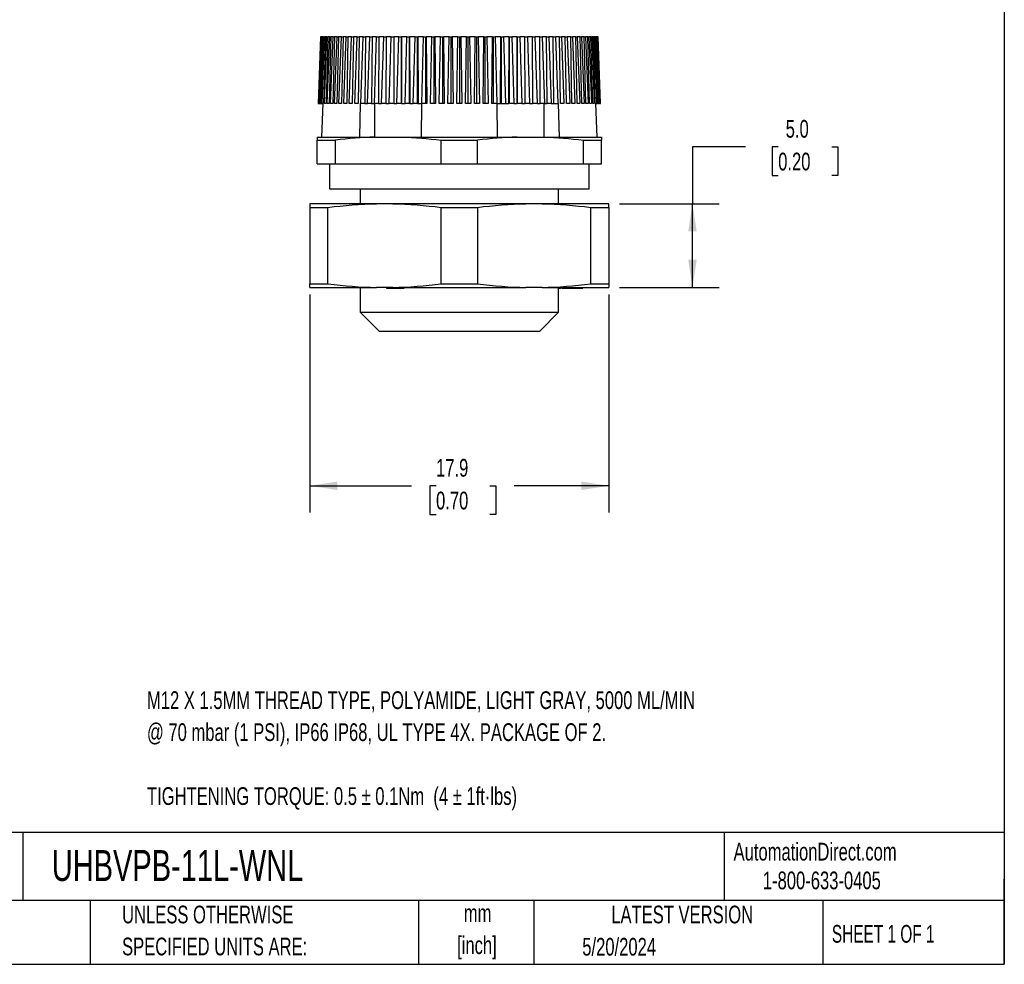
# Model space of a CAD drawing. Header units: millimetres. Extents: x 3 to 137, y 3 to 105.
# Tile 3 of 4: x 78 to 137, y 3 to 60. Entities that reach past the tile are written whole.
import ezdxf

# ---------------------------------------------------------------- set-up
doc = ezdxf.new("R2010")
doc.units = ezdxf.units.MM
doc.header["$LTSCALE"] = 0.5
doc.layers.add('DIMENSIONS', color=140, linetype='Continuous', lineweight=25)
doc.layers.add('TEXT', color=140, linetype='Continuous', lineweight=25)
doc.styles.add('SLDTEXTSTYLE0', font='TXT', dxfattribs={"width": 0.7})
doc.styles.add('SLDTEXTSTYLE1', font='TXT', dxfattribs={"width": 0.65})
doc.dimstyles.new('SLDDIMSTYLE1', dxfattribs={"dimtxt": 1.079004, "dimasz": 1.651, "dimexe": 0, "dimexo": 0.0625, "dimgap": 0.269751, "dimtad": 0, "dimtih": 1, "dimtoh": 1, "dimrnd": 1e-09, "dimzin": 12, "dimdsep": 46, "dimtxsty": 'SLDTEXTSTYLE0', "dimsah": 1, "dimcen": 0.09, "dimadec": 0, "dimazin": 3, "dimtfac": 1, "dimtofl": 0, "dimtmove": 0, "dimatfit": 3, "dimfxl": 0, "dimfrac": 2, "dimtolj": 1, "dimtzin": 12, "dimarcsym": 0})
doc.dimstyles.new('SLDDIMSTYLE3', dxfattribs={"dimtxt": 1.079004, "dimasz": 1.651, "dimexe": 0, "dimexo": 0.0625, "dimgap": 0.269751, "dimtad": 0, "dimtih": 1, "dimtoh": 1, "dimrnd": 1e-09, "dimzin": 4, "dimdsep": 46, "dimtxsty": 'SLDTEXTSTYLE0', "dimsah": 1, "dimcen": 0.09, "dimadec": 0, "dimazin": 1, "dimtfac": 1, "dimtofl": 0, "dimtmove": 0, "dimatfit": 3, "dimfxl": 0, "dimfrac": 2, "dimtolj": 1, "dimtzin": 12, "dimarcsym": 0})

# ---------------------------------------------------------------- blocks, each defined once
blk = doc.blocks.new('_D_4')
at = {"layer": 'DIMENSIONS'}
for p, q in [((95.026, 43.214), (95.026, 30.189)), ((112.891, 43.214), (112.891, 30.189)), ((95.026, 31.777), (101.104, 31.777)), ((102.567, 31.777), (102.204, 31.777)), ((102.204, 31.777), (102.204, 30.062)), ((105.773, 31.777), (106.135, 31.777)), ((106.135, 31.777), (106.135, 30.062)), ((112.891, 31.777), (107.235, 31.777)), ((102.204, 30.062), (102.567, 30.062)), ((106.135, 30.062), (105.773, 30.062))]:
    blk.add_line(p, q, dxfattribs=at)
for points in [[(95.026, 31.777), (96.677, 31.523), (96.677, 32.031)], [(112.891, 31.777), (111.24, 32.031), (111.24, 31.523)]]:
    blk.add_solid(points, dxfattribs=at)
at = {"layer": 'DIMENSIONS', "char_height": 1.0583, "attachment_point": 1, "style": 'SLDTEXTSTYLE0'}
for s, insert in [('17.9', (102.567, 33.383)), ('0.70', (102.567, 31.426))]:
    blk.add_mtext(s, dxfattribs=dict(at, insert=insert))
blk = doc.blocks.new('_D_5')
at = {"layer": 'DIMENSIONS'}
for p, q in [((121.066, 52.039), (117.891, 52.039)), ((117.891, 52.039), (117.891, 48.635)), ((123.012, 52.039), (122.65, 52.039)), ((122.65, 52.039), (122.65, 50.324)), ((126.218, 52.039), (126.581, 52.039)), ((126.581, 52.039), (126.581, 50.324)), ((122.65, 50.324), (123.012, 50.324)), ((126.581, 50.324), (126.218, 50.324)), ((113.526, 48.635), (119.479, 48.635)), ((117.891, 43.635), (117.891, 48.635)), ((113.526, 43.635), (119.479, 43.635))]:
    blk.add_line(p, q, dxfattribs=at)
for points in [[(117.891, 48.635), (117.637, 46.984), (118.145, 46.984)], [(117.891, 43.635), (118.145, 45.286), (117.637, 45.286)]]:
    blk.add_solid(points, dxfattribs=at)
at = {"layer": 'DIMENSIONS', "char_height": 1.0583, "attachment_point": 1, "style": 'SLDTEXTSTYLE0'}
for s, insert in [('5.0', (123.461, 53.645)), ('0.20', (123.012, 51.688))]:
    blk.add_mtext(s, dxfattribs=dict(at, insert=insert))

msp = doc.modelspace()

# ---------------------------------------------------------------- linework, layer by layer
for p, q in [((95.669, 58.623), (95.53, 54.623)), ((95.537, 54.623), (95.679, 58.623)), ((95.69, 58.623), (95.556, 54.623)), ((95.577, 54.623), (95.723, 58.623)), ((95.745, 58.623), (95.616, 54.623)), ((95.65, 54.623), (95.799, 58.623)), ((95.679, 58.623), (95.669, 58.623)), ((95.679, 58.623), (95.69, 58.623)), ((95.723, 58.623), (95.69, 58.623)), ((95.832, 58.623), (95.708, 54.623)), ((95.723, 58.623), (95.745, 58.623)), ((95.799, 58.623), (95.745, 58.623)), ((95.756, 54.623), (95.907, 58.623)), ((95.799, 58.623), (95.832, 58.623)), ((95.907, 58.623), (95.832, 58.623)), ((95.951, 58.623), (95.833, 54.623)), ((95.894, 54.623), (96.047, 58.623)), ((95.907, 58.623), (95.951, 58.623)), ((96.047, 58.623), (95.951, 58.623)), ((96.101, 58.623), (95.99, 54.623)), ((96.047, 58.623), (96.101, 58.623)), ((96.065, 54.623), (96.219, 58.623)), ((96.219, 58.623), (96.101, 58.623)), ((96.283, 58.623), (96.179, 54.623)), ((96.219, 58.623), (96.283, 58.623)), ((96.266, 54.623), (96.421, 58.623)), ((96.421, 58.623), (96.283, 58.623)), ((96.495, 58.623), (96.398, 54.623)), ((96.421, 58.623), (96.495, 58.623)), ((96.652, 58.623), (96.495, 58.623)), ((96.498, 54.623), (96.652, 58.623)), ((96.736, 58.623), (96.647, 54.623)), ((96.652, 58.623), (96.736, 58.623)), ((96.912, 58.623), (96.736, 58.623)), ((96.759, 54.623), (96.912, 58.623)), ((96.912, 58.623), (97.006, 58.623)), ((97.006, 58.623), (96.925, 54.623)), ((97.201, 58.623), (97.006, 58.623)), ((97.049, 54.623), (97.201, 58.623)), ((97.201, 58.623), (97.303, 58.623)), ((97.303, 58.623), (97.231, 54.623)), ((97.516, 58.623), (97.303, 58.623)), ((97.365, 54.623), (97.516, 58.623)), ((97.516, 58.623), (97.626, 58.623)), ((97.626, 58.623), (97.563, 54.623)), ((97.856, 58.623), (97.626, 58.623)), ((97.708, 54.623), (97.856, 58.623)), ((97.856, 58.623), (97.975, 58.623)), ((97.975, 58.623), (97.92, 54.623)), ((98.22, 58.623), (97.975, 58.623)), ((98.076, 54.623), (98.22, 58.623)), ((98.22, 58.623), (98.347, 58.623)), ((98.347, 58.623), (98.302, 54.623)), ((98.607, 58.623), (98.347, 58.623)), ((98.467, 54.623), (98.607, 58.623)), ((98.607, 58.623), (98.741, 58.623)), ((98.741, 58.623), (98.705, 54.623)), ((99.015, 58.623), (98.741, 58.623)), ((98.879, 54.623), (99.015, 58.623)), ((99.015, 58.623), (99.156, 58.623)), ((99.156, 58.623), (99.13, 54.623)), ((99.443, 58.623), (99.156, 58.623)), ((99.311, 54.623), (99.443, 58.623)), ((99.443, 58.623), (99.59, 58.623)), ((99.59, 58.623), (99.573, 54.623)), ((99.889, 58.623), (99.59, 58.623)), ((99.762, 54.623), (99.889, 58.623)), ((99.889, 58.623), (100.041, 58.623)), ((100.041, 58.623), (100.034, 54.623)), ((100.35, 58.623), (100.041, 58.623)), ((100.23, 54.623), (100.35, 58.623)), ((100.35, 58.623), (100.504, 58.623)), ((100.504, 54.623), (100.504, 58.623)), ((100.504, 58.623), (100.508, 58.623)), ((100.508, 58.623), (100.51, 54.623)), ((100.826, 58.623), (100.508, 58.623)), ((100.712, 54.623), (100.826, 58.623)), ((100.826, 58.623), (100.972, 58.623)), ((100.972, 54.623), (100.972, 58.623)), ((100.972, 58.623), (100.988, 58.623)), ((100.988, 58.623), (101, 54.623)), ((101.314, 58.623), (100.988, 58.623)), ((101.207, 54.623), (101.314, 58.623)), ((101.314, 58.623), (101.452, 58.623)), ((101.452, 54.623), (101.452, 58.623)), ((101.452, 58.623), (101.48, 58.623)), ((101.48, 58.623), (101.501, 54.623)), ((101.813, 58.623), (101.48, 58.623)), ((101.712, 54.623), (101.813, 58.623)), ((101.813, 58.623), (101.941, 58.623)), ((101.941, 58.623), (101.941, 54.623)), ((101.941, 58.623), (101.981, 58.623)), ((101.981, 58.623), (102.013, 54.623)), ((102.32, 58.623), (101.981, 58.623)), ((102.227, 54.623), (102.32, 58.623)), ((102.32, 58.623), (102.438, 58.623)), ((102.438, 58.623), (102.438, 54.623)), ((102.438, 58.623), (102.491, 58.623)), ((102.491, 58.623), (102.531, 54.623)), ((102.833, 58.623), (102.491, 58.623)), ((102.748, 54.623), (102.833, 58.623)), ((102.833, 58.623), (102.942, 58.623)), ((102.942, 58.623), (102.942, 54.623)), ((102.942, 58.623), (103.006, 58.623)), ((103.006, 58.623), (103.056, 54.623)), ((103.351, 58.623), (103.006, 58.623)), ((103.275, 54.623), (103.351, 58.623)), ((103.351, 58.623), (103.449, 58.623)), ((103.449, 58.623), (103.449, 54.623)), ((103.449, 58.623), (103.525, 58.623)), ((103.525, 58.623), (103.584, 54.623)), ((103.872, 58.623), (103.525, 58.623)), ((103.804, 54.623), (103.872, 58.623)), ((103.872, 58.623), (103.959, 58.623)), ((103.959, 58.623), (103.959, 54.623)), ((103.959, 58.623), (104.046, 58.623)), ((104.046, 58.623), (104.114, 54.623)), ((104.392, 58.623), (104.046, 58.623)), ((104.333, 54.623), (104.392, 58.623)), ((104.392, 58.623), (104.468, 58.623)), ((104.468, 58.623), (104.468, 54.623)), ((104.468, 58.623), (104.566, 58.623)), ((104.566, 58.623), (104.642, 54.623)), ((104.911, 58.623), (104.566, 58.623)), ((104.861, 54.623), (104.911, 58.623)), ((104.911, 58.623), (104.975, 58.623)), ((104.975, 58.623), (104.975, 54.623)), ((104.975, 58.623), (105.084, 58.623)), ((105.084, 58.623), (105.169, 54.623)), ((105.427, 58.623), (105.084, 58.623)), ((105.386, 54.623), (105.427, 58.623)), ((105.427, 58.623), (105.479, 58.623)), ((105.479, 58.623), (105.479, 54.623)), ((105.479, 58.623), (105.597, 58.623)), ((105.597, 58.623), (105.69, 54.623)), ((105.936, 58.623), (105.597, 58.623)), ((105.905, 54.623), (105.936, 58.623)), ((105.936, 58.623), (105.976, 58.623)), ((105.976, 58.623), (105.976, 54.623)), ((105.976, 58.623), (106.104, 58.623)), ((106.104, 58.623), (106.205, 54.623)), ((106.438, 58.623), (106.104, 58.623)), ((106.416, 54.623), (106.438, 58.623)), ((106.438, 58.623), (106.465, 58.623)), ((106.465, 58.623), (106.465, 54.623)), ((106.465, 58.623), (106.603, 58.623)), ((106.603, 58.623), (106.711, 54.623)), ((106.929, 58.623), (106.603, 58.623)), ((106.917, 54.623), (106.929, 58.623)), ((106.929, 58.623), (106.945, 58.623)), ((106.945, 58.623), (106.945, 54.623)), ((106.945, 58.623), (107.091, 58.623)), ((107.091, 58.623), (107.205, 54.623)), ((107.41, 58.623), (107.091, 58.623)), ((107.407, 54.623), (107.41, 58.623)), ((107.41, 58.623), (107.413, 58.623)), ((107.413, 58.623), (107.413, 54.623)), ((107.413, 58.623), (107.567, 58.623)), ((107.567, 58.623), (107.688, 54.623)), ((107.876, 58.623), (107.567, 58.623)), ((107.883, 54.623), (107.876, 58.623)), ((107.876, 58.623), (108.029, 58.623)), ((108.029, 58.623), (108.155, 54.623)), ((108.327, 58.623), (108.029, 58.623)), ((108.344, 54.623), (108.327, 58.623)), ((108.327, 58.623), (108.474, 58.623)), ((108.474, 58.623), (108.606, 54.623)), ((108.761, 58.623), (108.474, 58.623)), ((108.788, 54.623), (108.761, 58.623)), ((108.761, 58.623), (108.902, 58.623)), ((108.902, 58.623), (109.038, 54.623)), ((109.176, 58.623), (108.902, 58.623)), ((109.212, 54.623), (109.176, 58.623)), ((109.176, 58.623), (109.31, 58.623)), ((109.31, 58.623), (109.451, 54.623)), ((109.57, 58.623), (109.31, 58.623)), ((109.615, 54.623), (109.57, 58.623)), ((109.57, 58.623), (109.697, 58.623)), ((109.697, 58.623), (109.841, 54.623)), ((109.942, 58.623), (109.697, 58.623)), ((109.997, 54.623), (109.942, 58.623)), ((109.942, 58.623), (110.061, 58.623)), ((110.061, 58.623), (110.209, 54.623)), ((110.291, 58.623), (110.061, 58.623)), ((110.354, 54.623), (110.291, 58.623)), ((110.291, 58.623), (110.402, 58.623)), ((110.402, 58.623), (110.552, 54.623)), ((110.614, 58.623), (110.402, 58.623)), ((110.686, 54.623), (110.614, 58.623)), ((110.614, 58.623), (110.716, 58.623)), ((110.716, 58.623), (110.869, 54.623)), ((110.911, 58.623), (110.716, 58.623)), ((110.992, 54.623), (110.911, 58.623)), ((110.911, 58.623), (111.005, 58.623)), ((111.005, 58.623), (111.158, 54.623)), ((111.181, 58.623), (111.005, 58.623)), ((111.27, 54.623), (111.181, 58.623)), ((111.181, 58.623), (111.265, 58.623)), ((111.265, 58.623), (111.419, 54.623)), ((111.423, 58.623), (111.265, 58.623)), ((111.519, 54.623), (111.423, 58.623)), ((111.423, 58.623), (111.497, 58.623)), ((111.497, 58.623), (111.651, 54.623)), ((111.634, 58.623), (111.497, 58.623)), ((111.738, 54.623), (111.634, 58.623)), ((111.634, 58.623), (111.698, 58.623)), ((111.698, 58.623), (111.852, 54.623)), ((111.816, 58.623), (111.698, 58.623)), ((111.927, 54.623), (111.816, 58.623)), ((111.816, 58.623), (111.87, 58.623)), ((111.87, 58.623), (112.023, 54.623)), ((111.967, 58.623), (111.87, 58.623)), ((112.084, 54.623), (111.967, 58.623)), ((111.967, 58.623), (112.01, 58.623)), ((112.01, 58.623), (112.161, 54.623)), ((112.085, 58.623), (112.01, 58.623)), ((112.209, 54.623), (112.085, 58.623)), ((112.085, 58.623), (112.118, 58.623)), ((112.118, 58.623), (112.267, 54.623)), ((112.172, 58.623), (112.118, 58.623)), ((112.301, 54.623), (112.172, 58.623)), ((112.172, 58.623), (112.194, 58.623)), ((112.194, 58.623), (112.34, 54.623)), ((112.227, 58.623), (112.194, 58.623)), ((112.361, 54.623), (112.227, 58.623)), ((112.227, 58.623), (112.238, 58.623)), ((112.238, 58.623), (112.38, 54.623)), ((112.249, 58.623), (112.238, 58.623)), ((112.387, 54.623), (112.249, 58.623)), ((95.53, 54.623), (95.537, 54.623)), ((95.537, 54.623), (95.556, 54.623)), ((95.556, 54.623), (95.577, 54.623)), ((95.577, 54.623), (95.616, 54.623)), ((95.616, 54.623), (95.65, 54.623)), ((95.65, 54.623), (95.708, 54.623)), ((95.708, 54.623), (95.756, 54.623)), ((95.796, 54.623), (95.728, 52.623)), ((95.796, 54.623), (95.756, 54.623)), ((95.833, 54.623), (95.796, 54.623)), ((95.99, 54.623), (95.894, 54.623)), ((96.179, 54.623), (96.065, 54.623)), ((96.398, 54.623), (96.266, 54.623)), ((96.647, 54.623), (96.498, 54.623)), ((96.925, 54.623), (96.759, 54.623)), ((97.231, 54.623), (97.049, 54.623)), ((97.563, 54.623), (97.365, 54.623)), ((97.92, 54.623), (97.708, 54.623)), ((98.003, 52.623), (98.052, 54.623)), ((98.052, 54.623), (98.076, 54.623)), ((98.302, 54.623), (98.076, 54.623)), ((98.302, 54.623), (98.467, 54.623)), ((98.705, 54.623), (98.467, 54.623)), ((98.705, 54.623), (98.879, 54.623)), ((99.13, 54.623), (98.879, 54.623)), ((98.88, 54.623), (98.88, 52.623)), ((99.13, 54.623), (99.311, 54.623)), ((99.573, 54.623), (99.311, 54.623)), ((99.573, 54.623), (99.762, 54.623)), ((100.034, 54.623), (99.762, 54.623)), ((100.034, 54.623), (100.23, 54.623)), ((100.504, 54.623), (100.23, 54.623)), ((100.51, 54.623), (100.504, 54.623)), ((100.51, 54.623), (100.712, 54.623)), ((100.972, 54.623), (100.712, 54.623)), ((101, 54.623), (100.972, 54.623)), ((101, 54.623), (101.207, 54.623)), ((101.452, 54.623), (101.207, 54.623)), ((101.452, 54.623), (101.501, 54.623)), ((101.501, 54.623), (101.703, 54.623)), ((101.703, 54.623), (101.684, 52.623)), ((102.013, 54.623), (101.712, 54.623)), ((102.531, 54.623), (102.227, 54.623)), ((103.056, 54.623), (102.748, 54.623)), ((103.584, 54.623), (103.275, 54.623)), ((104.114, 54.623), (103.804, 54.623)), ((104.642, 54.623), (104.333, 54.623)), ((105.169, 54.623), (104.861, 54.623)), ((105.69, 54.623), (105.386, 54.623)), ((106.205, 54.623), (105.905, 54.623)), ((106.215, 54.623), (106.416, 54.623)), ((106.233, 52.623), (106.215, 54.623)), ((106.465, 54.623), (106.416, 54.623)), ((106.465, 54.623), (106.711, 54.623)), ((106.711, 54.623), (106.917, 54.623)), ((106.945, 54.623), (106.917, 54.623)), ((107.205, 54.623), (106.945, 54.623)), ((107.205, 54.623), (107.407, 54.623)), ((107.413, 54.623), (107.407, 54.623)), ((107.688, 54.623), (107.413, 54.623)), ((107.688, 54.623), (107.883, 54.623)), ((108.155, 54.623), (107.883, 54.623)), ((108.155, 54.623), (108.344, 54.623)), ((108.606, 54.623), (108.344, 54.623)), ((108.606, 54.623), (108.788, 54.623)), ((109.038, 54.623), (108.788, 54.623)), ((109.037, 52.623), (109.037, 54.623)), ((109.038, 54.623), (109.212, 54.623)), ((109.451, 54.623), (109.212, 54.623)), ((109.451, 54.623), (109.615, 54.623)), ((109.615, 54.623), (109.841, 54.623)), ((109.841, 54.623), (109.865, 54.623)), ((109.865, 54.623), (109.914, 52.623)), ((110.209, 54.623), (109.997, 54.623)), ((110.552, 54.623), (110.354, 54.623)), ((110.869, 54.623), (110.686, 54.623)), ((111.158, 54.623), (110.992, 54.623)), ((111.419, 54.623), (111.27, 54.623)), ((111.651, 54.623), (111.519, 54.623)), ((111.852, 54.623), (111.738, 54.623)), ((112.023, 54.623), (111.927, 54.623)), ((112.121, 54.623), (112.084, 54.623)), ((112.189, 52.623), (112.121, 54.623)), ((112.121, 54.623), (112.161, 54.623)), ((112.161, 54.623), (112.209, 54.623)), ((112.267, 54.623), (112.209, 54.623)), ((112.267, 54.623), (112.301, 54.623)), ((112.34, 54.623), (112.301, 54.623)), ((112.34, 54.623), (112.361, 54.623)), ((112.38, 54.623), (112.361, 54.623)), ((112.38, 54.623), (112.387, 54.623)), ((95.459, 52.623), (98.909, 52.623)), ((95.459, 52.435), (96.549, 52.435)), ((95.459, 51.023), (95.459, 52.435)), ((96.549, 51.023), (96.549, 52.435)), ((98.909, 52.623), (100.508, 52.623)), ((100.508, 52.623), (107.409, 52.623)), ((102.868, 52.435), (105.049, 52.435)), ((102.868, 51.023), (102.868, 52.435)), ((105.049, 51.023), (105.049, 52.435)), ((107.409, 52.623), (109.008, 52.623)), ((109.008, 52.623), (112.459, 52.623)), ((111.368, 51.023), (111.368, 52.435)), ((111.368, 52.435), (112.459, 52.435)), ((112.459, 51.023), (112.459, 52.435)), ((95.459, 51.023), (96.549, 51.023)), ((96.209, 51.023), (96.209, 49.523)), ((96.549, 51.023), (102.868, 51.023)), ((102.868, 51.023), (105.049, 51.023)), ((105.049, 51.023), (111.368, 51.023)), ((111.368, 51.023), (112.459, 51.023)), ((111.709, 49.523), (111.709, 51.023)), ((96.209, 49.523), (111.709, 49.523)), ((98.034, 49.523), (98.034, 48.635)), ((109.883, 48.635), (109.883, 49.523)), ((99.008, 48.635), (95.026, 48.635)), ((95.026, 48.42), (96.108, 48.42)), ((95.026, 48.42), (95.026, 43.849)), ((96.108, 43.849), (96.108, 48.42)), ((99.977, 48.635), (99.008, 48.635)), ((107.94, 48.635), (99.977, 48.635)), ((102.877, 48.42), (105.04, 48.42)), ((102.877, 43.849), (102.877, 48.42)), ((105.04, 48.42), (105.04, 43.849)), ((108.909, 48.635), (107.94, 48.635)), ((112.891, 48.635), (108.909, 48.635)), ((111.809, 43.849), (111.809, 48.42)), ((111.809, 48.42), (112.891, 48.42)), ((112.891, 48.42), (112.891, 43.849)), ((95.026, 43.849), (96.108, 43.849)), ((95.026, 43.635), (99.008, 43.635)), ((98.034, 43.635), (98.034, 42.148)), ((99.977, 43.635), (99.008, 43.635)), ((99.614, 43.635), (99.614, 43.585)), ((99.801, 43.635), (99.801, 43.585)), ((99.801, 43.585), (99.904, 43.585)), ((99.904, 43.635), (99.904, 43.585)), ((99.904, 43.585), (100.657, 43.585)), ((99.977, 43.635), (107.94, 43.635)), ((100.657, 43.585), (100.657, 43.635)), ((102.877, 43.849), (105.04, 43.849)), ((108.909, 43.635), (107.94, 43.635)), ((108.909, 43.635), (112.891, 43.635)), ((109.883, 42.148), (109.883, 43.635)), ((109.883, 43.585), (109.997, 43.585)), ((109.997, 43.635), (109.997, 43.585)), ((110.104, 43.585), (109.997, 43.585)), ((110.104, 43.585), (110.104, 43.635)), ((110.104, 43.585), (111.346, 43.585)), ((111.346, 43.635), (111.346, 43.585)), ((111.809, 43.849), (112.891, 43.849)), ((98.034, 42.148), (99.159, 41.023)), ((98.034, 42.148), (109.883, 42.148)), ((108.759, 41.023), (109.883, 42.148)), ((99.159, 41.023), (108.759, 41.023))]:
    msp.add_line(p, q)
for points in [[(95.459, 52.623), (95.459, 52.597), (95.459, 52.531), (95.459, 52.435)], [(98.909, 52.623), (98.12, 52.597), (97.334, 52.531), (96.549, 52.435)], [(100.508, 52.623), (101.297, 52.597), (102.084, 52.531), (102.868, 52.435)], [(107.409, 52.623), (106.62, 52.597), (105.834, 52.531), (105.049, 52.435)], [(109.008, 52.623), (109.797, 52.597), (110.584, 52.531), (111.368, 52.435)], [(112.459, 52.623), (112.459, 52.597), (112.459, 52.531), (112.459, 52.435)], [(95.026, 48.635), (95.026, 48.616), (95.026, 48.54), (95.026, 48.42)], [(96.108, 48.42), (97.072, 48.54), (98.038, 48.616), (99.008, 48.635)], [(99.977, 48.635), (100.946, 48.616), (101.913, 48.54), (102.877, 48.42)], [(105.04, 48.42), (106.004, 48.54), (106.971, 48.616), (107.94, 48.635)], [(108.909, 48.635), (109.879, 48.616), (110.845, 48.54), (111.809, 48.42)], [(112.891, 48.42), (112.891, 48.54), (112.891, 48.616), (112.891, 48.635)], [(95.026, 43.635), (95.026, 43.653), (95.026, 43.729), (95.026, 43.849)], [(96.108, 43.849), (97.072, 43.729), (98.038, 43.653), (99.008, 43.635)], [(99.977, 43.635), (100.946, 43.653), (101.913, 43.729), (102.877, 43.849)], [(105.04, 43.849), (106.004, 43.729), (106.971, 43.653), (107.94, 43.635)], [(108.909, 43.635), (109.879, 43.653), (110.845, 43.729), (111.809, 43.849)], [(112.891, 43.849), (112.891, 43.729), (112.891, 43.653), (112.891, 43.635)]]:
    msp.add_open_spline(points, degree=3)
msp.add_open_spline([(99.614, 43.585), (99.633, 43.585), (99.684, 43.585), (99.744, 43.585), (99.789, 43.585), (99.794, 43.585), (99.795, 43.585)], degree=3, knots=[0, 0, 0, 0, 0.195284, 0.538679, 0.832359, 1, 1, 1, 1])
at = {"layer": 'TEXT'}
for p, q in [((136.525, 104.775), (136.525, 3.175)), ((136.525, 11.063), (3.175, 11.063)), ((77.879, 11.063), (77.879, 6.985)), ((119.788, 11.063), (119.788, 6.985)), ((136.525, 3.175), (136.525, 8.255)), ((136.525, 6.985), (3.175, 6.985)), ((81.89, 6.985), (81.89, 3.175)), ((101.512, 6.985), (101.512, 3.175)), ((108.406, 6.985), (108.406, 3.175)), ((125.674, 6.985), (125.674, 3.175)), ((3.175, 3.175), (136.525, 3.175))]:
    msp.add_line(p, q, dxfattribs=at)

# ---------------------------------------------------------------- texts
for s, insert, char_height, attachment_point, style in [('M12 X 1.5MM THREAD TYPE, POLYAMIDE, LIGHT GRAY, 5000 ML/MIN', (85.292, 19.493), 1.05833, 1, 'SLDTEXTSTYLE0'), ('@ 70 mbar (1 PSI), IP66 IP68, UL TYPE 4X. PACKAGE OF 2.', (85.292, 17.582), 1.05833, 1, 'SLDTEXTSTYLE0'), ('TIGHTENING TORQUE: 0.5 ± 0.1Nm  (4 ± 1ft·lbs)', (85.292, 13.76), 1.05833, 1, 'SLDTEXTSTYLE0'), ('UHBVPB-11L-WNL', (79.604, 10.007), 1.85208, 1, 'SLDTEXTSTYLE0'), ('AutomationDirect.com', (120.347, 10.438), 1.05833, 1, 'SLDTEXTSTYLE0'), ('1-800-633-0405', (122.096, 8.719), 1.05833, 1, 'SLDTEXTSTYLE0'), ('UNLESS OTHERWISE', (83.804, 6.681), 1.05833, 1, 'SLDTEXTSTYLE0'), ('mm', (105.049, 6.76), 1.0583, 2, 'SLDTEXTSTYLE0'), ('LATEST VERSION', (117.276, 6.682), 1.05833, 2, 'SLDTEXTSTYLE0'), ('SHEET 1 OF 1', (126.221, 5.526), 1.05833, 1, 'SLDTEXTSTYLE1'), ('SPECIFIED UNITS ARE:', (83.804, 4.77), 1.05833, 1, 'SLDTEXTSTYLE0'), ('[inch]', (105.008, 4.849), 1.0583, 2, 'SLDTEXTSTYLE0'), ('5/20/2024', (111.306, 4.754), 1.0583, 1, 'SLDTEXTSTYLE0')]:
    msp.add_mtext(s, dxfattribs=dict(at, insert=insert, char_height=char_height, attachment_point=attachment_point, style=style))

# ---------------------------------------------------------------- dimensions: what is measured, and where the dimension line sits
at = {"layer": 'DIMENSIONS'}
dim = msp.add_linear_dim(base=(117.891, 48.635), p1=(112.891, 43.635), p2=(112.891, 48.635), angle=90, dimstyle='SLDDIMSTYLE3', dxfattribs=at)
dim.commit()
dim.dimension.update_dxf_attribs({"geometry": '_D_5', "text_midpoint": (117.891, 52.039), "dimtype": 160})
dim = msp.add_linear_dim(base=(112.891078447, 31.776814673), p1=(95.026078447, 43.848967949), p2=(112.891078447, 43.848967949), dimstyle='SLDDIMSTYLE1', dxfattribs=at)
dim.commit()
dim.dimension.update_dxf_attribs({"geometry": '_D_4', "text_midpoint": (104.169806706, 31.776814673), "dimtype": 160})

doc.saveas('drawing.dxf')
